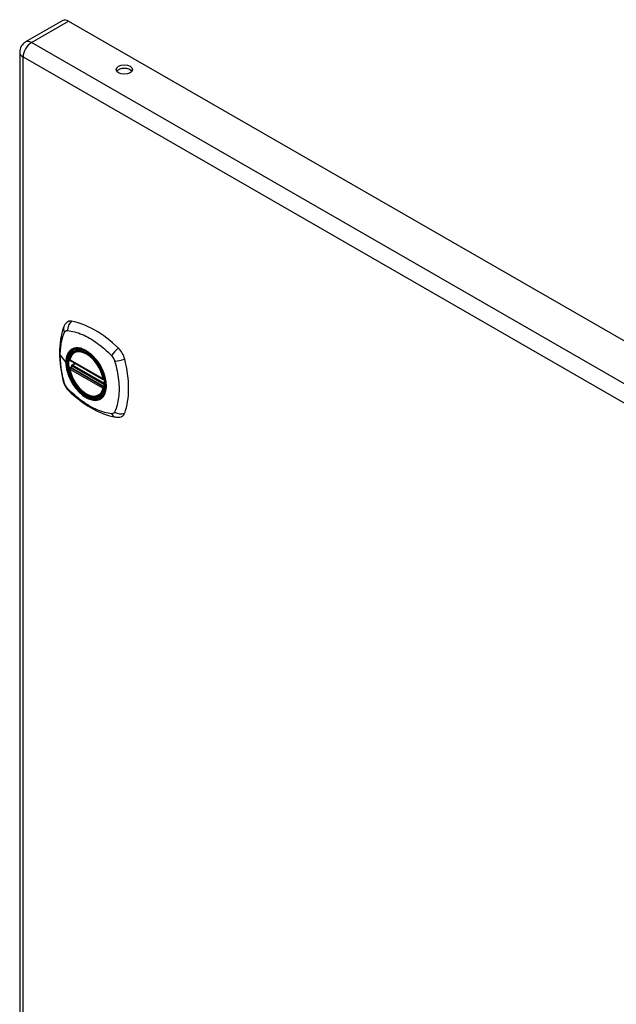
# Model space of a CAD drawing. Header units: inches. Extents: x 80.5 to 95.3, y 25.2 to 49.7.
# Tile 3 of 4: x 80.5 to 87.9, y 37.5 to 49.7. Entities that reach past the tile are written whole.
import ezdxf

# ---------------------------------------------------------------- set-up
doc = ezdxf.new("R2010")
doc.units = ezdxf.units.IN
doc.header["$MEASUREMENT"] = 0
doc.layers.add('Visible Edges(ANSI)', color=7, linetype='Continuous', lineweight=25)
doc.layers.add('Visible Tangent Edges(ANSI)', color=7, linetype='Continuous', lineweight=25)

msp = doc.modelspace()

# ---------------------------------------------------------------- linework, layer by layer
at = {"layer": 'Visible Edges(ANSI)'}
for p, q in [((80.988, 49.703), (80.526, 49.437)), ((81.061, 49.696), (94.939, 41.704)), ((80.452, 49.31), (80.452, 33.359)), ((81.134, 45.584), (81.144, 45.59)), ((81.077, 45.48), (81.491, 45.241)), ((81.102, 45.418), (81.143, 45.442)), ((81.077, 45.384), (81.091, 45.392)), ((81.097, 45.404), (81.096, 45.406)), ((81.446, 45.041), (81.457, 45.048))]:
    msp.add_line(p, q, dxfattribs=at)
at = {"layer": 'Visible Edges(ANSI)', "flags": 128}
for points in [[(81.038, 45.949), (81.025, 45.936), (81.014, 45.922), (81.006, 45.907), (81, 45.893)], [(81, 45.893), (80.992, 45.872), (80.986, 45.852), (80.98, 45.833), (80.976, 45.815), (80.971, 45.796), (80.967, 45.777), (80.96, 45.737), (80.954, 45.696), (80.95, 45.654), (80.948, 45.612), (80.947, 45.569), (80.948, 45.526), (80.95, 45.482), (80.954, 45.437), (80.959, 45.392), (80.966, 45.347), (80.975, 45.301), (80.985, 45.255), (80.99, 45.232), (80.993, 45.22), (80.997, 45.207)], [(81.072, 45.493), (81.076, 45.508), (81.081, 45.522), (81.087, 45.535), (81.095, 45.547), (81.103, 45.558), (81.112, 45.568), (81.123, 45.577), (81.134, 45.584)], [(81.388, 45.502), (81.406, 45.48), (81.424, 45.457), (81.44, 45.433), (81.455, 45.408), (81.469, 45.382), (81.482, 45.356), (81.493, 45.329), (81.503, 45.302)], [(81.446, 45.041), (81.435, 45.036), (81.423, 45.031), (81.41, 45.028), (81.397, 45.026), (81.383, 45.026), (81.369, 45.027), (81.355, 45.029), (81.341, 45.032), (81.326, 45.037), (81.311, 45.043), (81.297, 45.049), (81.282, 45.058), (81.267, 45.067), (81.253, 45.077), (81.238, 45.088), (81.224, 45.1), (81.211, 45.113), (81.197, 45.127), (81.184, 45.142), (81.171, 45.157), (81.159, 45.173), (81.148, 45.19), (81.137, 45.207), (81.126, 45.224), (81.117, 45.242), (81.108, 45.26), (81.1, 45.279), (81.092, 45.297), (81.086, 45.316), (81.08, 45.335), (81.075, 45.353), (81.071, 45.372)], [(81.091, 45.392), (81.094, 45.394), (81.096, 45.397), (81.097, 45.401), (81.097, 45.404)], [(80.997, 45.207), (81.001, 45.193), (81.006, 45.18), (81.012, 45.167), (81.019, 45.155), (81.026, 45.143), (81.034, 45.132), (81.043, 45.121), (81.052, 45.11)], [(81.052, 45.11), (81.062, 45.1), (81.071, 45.091), (81.089, 45.075), (81.123, 45.044), (81.158, 45.014), (81.194, 44.985), (81.231, 44.958), (81.267, 44.933), (81.304, 44.909), (81.341, 44.886), (81.379, 44.866), (81.417, 44.847), (81.455, 44.829), (81.493, 44.814), (81.531, 44.8), (81.569, 44.789), (81.607, 44.779), (81.626, 44.775), (81.637, 44.773), (81.648, 44.771)], [(81.648, 44.771), (81.663, 44.769), (81.68, 44.769), (81.697, 44.771), (81.715, 44.776)]]:
    msp.add_lwpolyline(points, dxfattribs=at)
at = {"layer": 'Visible Edges(ANSI)'}
for centre, radius, start, end in [((80.598, 49.31), 0.146, 119.936, 180), ((81.083, 45.49), 0.0118, 166.5789, 240.064), ((81.083, 45.374), 0.0118, 119.936, 190.602), ((81.108, 45.408), 0.0118, 119.936, 187.8207), ((81.497, 45.252), 0.0118, 240.064, 282.6676)]:
    msp.add_arc(centre, radius, start, end, dxfattribs=at)
for centre, major_axis, ratio, start_param, end_param in [((81.061, 49.577), (-0.073, 0.127), 0.578093, 5.499721, 6.283185), ((81.753, 49.051), (0.101, 0), 0.575862, 0.379718, 2.761874), ((81.137, 45.803), (-0.088, 0.154), 0.578093, 5.827357, 6.408431), ((81.388, 44.806), (-0.639, 1.109), 0.578093, 5.172085, 5.827357), ((81.283, 45.309), (0.157, -0.273), 0.578093, 2.362013, 7.062765), ((81.639, 45.515), (0.088, -0.154), 0.578093, 1.114968, 2.030492), ((80.901, 45.649), (-0.639, 1.109), 0.578093, 3.601288, 4.256561), ((81.639, 44.934), (0.088, -0.154), 0.578093, 6.157956, 6.742881)]:
    msp.add_ellipse(centre, major_axis=major_axis, ratio=ratio, start_param=start_param, end_param=end_param, dxfattribs=at)
for centre, major_axis, ratio in [((81.753, 49.094), (0.102, 0), 0.575862), ((81.279, 45.307), (0.16, -0.277), 0.578093)]:
    msp.add_ellipse(centre, major_axis=major_axis, ratio=ratio, dxfattribs=at)
at = {"layer": 'Visible Tangent Edges(ANSI)'}
for p, q in [((80.598, 49.43), (81.061, 49.696)), ((94.476, 41.438), (80.598, 49.43)), ((80.495, 49.251), (94.373, 41.259)), ((80.495, 33.3), (80.495, 49.251)), ((80.957, 45.542), (81.026, 45.451)), ((81.489, 45.247), (81.075, 45.485)), ((81.108, 45.417), (81.147, 45.44)), ((81.075, 45.369), (81.489, 45.131)), ((81.083, 45.384), (81.094, 45.39)), ((81.497, 45.145), (81.083, 45.384)), ((81.094, 45.39), (81.504, 45.154)), ((81.506, 45.171), (81.103, 45.403)), ((81.505, 45.189), (81.108, 45.417)), ((81.504, 45.149), (81.497, 45.145))]:
    msp.add_line(p, q, dxfattribs=at)
at = {"layer": 'Visible Tangent Edges(ANSI)', "flags": 128}
for points in [[(80.957, 45.542), (80.957, 45.555), (80.957, 45.568), (80.958, 45.582), (80.959, 45.595), (80.959, 45.608), (80.96, 45.62), (80.962, 45.633), (80.963, 45.646), (80.965, 45.658), (80.966, 45.67), (80.968, 45.682), (80.97, 45.694), (80.973, 45.706), (80.975, 45.718), (80.978, 45.729), (80.98, 45.741), (80.983, 45.752), (80.986, 45.763), (80.99, 45.774), (80.993, 45.785), (80.997, 45.795), (81.001, 45.806), (81.004, 45.816), (81.01, 45.828)], [(81.01, 45.828), (81.011, 45.829), (81.012, 45.831), (81.013, 45.832), (81.014, 45.834), (81.016, 45.835), (81.017, 45.837), (81.018, 45.838), (81.019, 45.839), (81.021, 45.841), (81.022, 45.842), (81.024, 45.843), (81.025, 45.844), (81.027, 45.844), (81.028, 45.845), (81.03, 45.846), (81.032, 45.847), (81.033, 45.847), (81.035, 45.848), (81.037, 45.848), (81.039, 45.848), (81.041, 45.848), (81.043, 45.849), (81.045, 45.849), (81.046, 45.849)], [(81.046, 45.849), (81.07, 45.846), (81.092, 45.842), (81.115, 45.837), (81.137, 45.832), (81.16, 45.825), (81.183, 45.818), (81.206, 45.809), (81.229, 45.8), (81.252, 45.79), (81.276, 45.779), (81.299, 45.767), (81.322, 45.754), (81.346, 45.74), (81.369, 45.725), (81.392, 45.709), (81.415, 45.693), (81.438, 45.675), (81.461, 45.657), (81.484, 45.639), (81.506, 45.619), (81.528, 45.599), (81.551, 45.578), (81.572, 45.557), (81.596, 45.532)], [(81.084, 45.604), (81.079, 45.6), (81.075, 45.596), (81.071, 45.591), (81.067, 45.587), (81.063, 45.582), (81.059, 45.577), (81.056, 45.571), (81.052, 45.566), (81.049, 45.56), (81.046, 45.554), (81.044, 45.548), (81.041, 45.542), (81.039, 45.535), (81.036, 45.528), (81.035, 45.521), (81.033, 45.514), (81.031, 45.507), (81.03, 45.499), (81.029, 45.492), (81.028, 45.484), (81.027, 45.476), (81.027, 45.468), (81.026, 45.46), (81.026, 45.451)], [(81.03, 45.45), (81.031, 45.473), (81.033, 45.496), (81.038, 45.517), (81.044, 45.537), (81.052, 45.555), (81.061, 45.571), (81.072, 45.586), (81.084, 45.598), (81.098, 45.609), (81.113, 45.617), (81.129, 45.623), (81.146, 45.627), (81.165, 45.628), (81.184, 45.627), (81.204, 45.624), (81.224, 45.619), (81.245, 45.611), (81.266, 45.601), (81.287, 45.59), (81.308, 45.576), (81.328, 45.56), (81.349, 45.543), (81.368, 45.523), (81.388, 45.503)], [(81.117, 45.623), (81.116, 45.622), (81.114, 45.622), (81.113, 45.621), (81.111, 45.621), (81.11, 45.62), (81.108, 45.619), (81.107, 45.619), (81.106, 45.618), (81.104, 45.617), (81.103, 45.616), (81.101, 45.616), (81.1, 45.615), (81.098, 45.614), (81.097, 45.613), (81.096, 45.612), (81.094, 45.611), (81.093, 45.61), (81.092, 45.61), (81.09, 45.609), (81.089, 45.608), (81.088, 45.607), (81.087, 45.606), (81.085, 45.605), (81.084, 45.604)], [(81.439, 45.438), (81.428, 45.455), (81.416, 45.471), (81.403, 45.487), (81.391, 45.502), (81.377, 45.517), (81.364, 45.531), (81.35, 45.544), (81.336, 45.557), (81.322, 45.568), (81.308, 45.579), (81.293, 45.589), (81.278, 45.598), (81.264, 45.606), (81.249, 45.613), (81.235, 45.618), (81.221, 45.623), (81.207, 45.627), (81.193, 45.63), (81.179, 45.631), (81.166, 45.632), (81.153, 45.631), (81.141, 45.63), (81.129, 45.627), (81.117, 45.623)], [(81.01, 45.192), (81.004, 45.21), (81.001, 45.225), (80.997, 45.24), (80.993, 45.255), (80.99, 45.27), (80.986, 45.285), (80.983, 45.299), (80.98, 45.314), (80.978, 45.329), (80.975, 45.344), (80.973, 45.358), (80.97, 45.373), (80.968, 45.387), (80.966, 45.402), (80.965, 45.416), (80.963, 45.43), (80.962, 45.445), (80.96, 45.459), (80.959, 45.473), (80.959, 45.487), (80.958, 45.501), (80.957, 45.514), (80.957, 45.528), (80.957, 45.542)], [(81.026, 45.451), (81.026, 45.443), (81.027, 45.434), (81.027, 45.426), (81.028, 45.417), (81.029, 45.408), (81.03, 45.399), (81.031, 45.39), (81.033, 45.381), (81.035, 45.371), (81.036, 45.362), (81.039, 45.353), (81.041, 45.344), (81.044, 45.334), (81.046, 45.325), (81.049, 45.316), (81.052, 45.306), (81.056, 45.297), (81.059, 45.287), (81.063, 45.278), (81.067, 45.269), (81.071, 45.259), (81.075, 45.25), (81.079, 45.241), (81.084, 45.232)], [(81.503, 45.302), (81.517, 45.254), (81.525, 45.207), (81.528, 45.163), (81.525, 45.121), (81.517, 45.084), (81.503, 45.052), (81.484, 45.025), (81.461, 45.005), (81.434, 44.991), (81.403, 44.985), (81.37, 44.986), (81.334, 44.994), (81.297, 45.009), (81.26, 45.03), (81.223, 45.058), (81.188, 45.091), (81.154, 45.129), (81.123, 45.171), (81.096, 45.216), (81.073, 45.263), (81.054, 45.311), (81.041, 45.358), (81.033, 45.405), (81.03, 45.45)], [(81.472, 45.38), (81.471, 45.383), (81.47, 45.385), (81.469, 45.387), (81.467, 45.39), (81.466, 45.392), (81.465, 45.395), (81.463, 45.397), (81.462, 45.4), (81.461, 45.402), (81.459, 45.405), (81.458, 45.407), (81.456, 45.409), (81.455, 45.412), (81.454, 45.414), (81.452, 45.417), (81.451, 45.419), (81.449, 45.421), (81.448, 45.424), (81.447, 45.426), (81.445, 45.428), (81.444, 45.431), (81.442, 45.433), (81.441, 45.435), (81.439, 45.438)], [(81.596, 45.532), (81.598, 45.53), (81.6, 45.528), (81.602, 45.525), (81.604, 45.523), (81.606, 45.521), (81.607, 45.518), (81.609, 45.516), (81.611, 45.513), (81.613, 45.511), (81.614, 45.508), (81.616, 45.505), (81.617, 45.503), (81.619, 45.5), (81.62, 45.497), (81.622, 45.495), (81.623, 45.492), (81.625, 45.489), (81.626, 45.486), (81.627, 45.483), (81.628, 45.481), (81.629, 45.478), (81.63, 45.475), (81.631, 45.472), (81.632, 45.469)], [(81.632, 45.469), (81.642, 45.436), (81.65, 45.407), (81.657, 45.377), (81.663, 45.348), (81.669, 45.319), (81.673, 45.29), (81.678, 45.261), (81.681, 45.232), (81.684, 45.204), (81.686, 45.176), (81.687, 45.148), (81.688, 45.121), (81.687, 45.094), (81.686, 45.068), (81.684, 45.042), (81.681, 45.017), (81.678, 44.992), (81.674, 44.968), (81.669, 44.944), (81.663, 44.921), (81.657, 44.899), (81.65, 44.877), (81.642, 44.856), (81.632, 44.834)], [(81.091, 45.392), (81.091, 45.392), (81.091, 45.392), (81.091, 45.392), (81.091, 45.392), (81.091, 45.392), (81.091, 45.392), (81.091, 45.392), (81.091, 45.392), (81.091, 45.392), (81.091, 45.392), (81.091, 45.392), (81.091, 45.392), (81.091, 45.392), (81.091, 45.392), (81.091, 45.392), (81.091, 45.392), (81.091, 45.392), (81.091, 45.392), (81.091, 45.392), (81.091, 45.392), (81.091, 45.392), (81.091, 45.392), (81.091, 45.392), (81.091, 45.392)], [(81.091, 45.392), (81.091, 45.392), (81.091, 45.392), (81.091, 45.392), (81.091, 45.392), (81.091, 45.392), (81.091, 45.392), (81.091, 45.392), (81.091, 45.392), (81.091, 45.392), (81.091, 45.391), (81.091, 45.391), (81.091, 45.391), (81.091, 45.391), (81.091, 45.391), (81.092, 45.391), (81.092, 45.391), (81.092, 45.391), (81.092, 45.391), (81.092, 45.391), (81.092, 45.391), (81.092, 45.391), (81.093, 45.391), (81.093, 45.391), (81.093, 45.391)], [(81.093, 45.391), (81.093, 45.391), (81.093, 45.391), (81.093, 45.391), (81.093, 45.391), (81.093, 45.391), (81.093, 45.391), (81.093, 45.391), (81.093, 45.391), (81.094, 45.39), (81.094, 45.39), (81.094, 45.39), (81.094, 45.39), (81.094, 45.39), (81.094, 45.39), (81.094, 45.39), (81.094, 45.39), (81.094, 45.39), (81.094, 45.39), (81.094, 45.39), (81.094, 45.39), (81.094, 45.39), (81.094, 45.39), (81.094, 45.39), (81.094, 45.39)], [(81.097, 45.405), (81.097, 45.405), (81.097, 45.405), (81.097, 45.405), (81.097, 45.405), (81.097, 45.405), (81.097, 45.405), (81.097, 45.405), (81.097, 45.405), (81.097, 45.405), (81.097, 45.405), (81.097, 45.404), (81.097, 45.404), (81.097, 45.404), (81.097, 45.404), (81.097, 45.404), (81.097, 45.404), (81.097, 45.404), (81.097, 45.404), (81.097, 45.404), (81.097, 45.404), (81.097, 45.404), (81.097, 45.404), (81.097, 45.404), (81.097, 45.404)], [(81.1, 45.404), (81.1, 45.404), (81.099, 45.405), (81.099, 45.405), (81.099, 45.405), (81.099, 45.405), (81.099, 45.405), (81.099, 45.405), (81.098, 45.405), (81.098, 45.405), (81.098, 45.405), (81.098, 45.405), (81.098, 45.405), (81.098, 45.405), (81.098, 45.405), (81.097, 45.405), (81.097, 45.405), (81.097, 45.405), (81.097, 45.405), (81.097, 45.405), (81.097, 45.405), (81.097, 45.405), (81.097, 45.405), (81.097, 45.405), (81.097, 45.405)], [(81.103, 45.403), (81.103, 45.403), (81.102, 45.403), (81.102, 45.403), (81.102, 45.403), (81.102, 45.403), (81.102, 45.403), (81.102, 45.403), (81.102, 45.403), (81.102, 45.403), (81.101, 45.404), (81.101, 45.404), (81.101, 45.404), (81.101, 45.404), (81.101, 45.404), (81.101, 45.404), (81.101, 45.404), (81.101, 45.404), (81.1, 45.404), (81.1, 45.404), (81.1, 45.404), (81.1, 45.404), (81.1, 45.404), (81.1, 45.404), (81.1, 45.404)], [(81.472, 45.008), (81.481, 45.016), (81.49, 45.025), (81.497, 45.035), (81.504, 45.046), (81.51, 45.058), (81.516, 45.07), (81.52, 45.084), (81.524, 45.098), (81.527, 45.113), (81.529, 45.128), (81.53, 45.144), (81.531, 45.161), (81.53, 45.178), (81.529, 45.195), (81.527, 45.213), (81.524, 45.231), (81.52, 45.25), (81.516, 45.268), (81.51, 45.287), (81.504, 45.306), (81.497, 45.325), (81.49, 45.343), (81.481, 45.362), (81.472, 45.38)], [(81.025, 45.159), (81.025, 45.16), (81.024, 45.162), (81.023, 45.163), (81.022, 45.164), (81.022, 45.166), (81.021, 45.167), (81.02, 45.168), (81.019, 45.17), (81.019, 45.171), (81.018, 45.173), (81.018, 45.174), (81.017, 45.175), (81.016, 45.177), (81.016, 45.178), (81.015, 45.179), (81.014, 45.181), (81.014, 45.182), (81.013, 45.184), (81.013, 45.185), (81.012, 45.186), (81.012, 45.188), (81.011, 45.189), (81.011, 45.191), (81.01, 45.192)], [(81.084, 45.232), (81.085, 45.229), (81.087, 45.227), (81.088, 45.224), (81.089, 45.222), (81.09, 45.219), (81.092, 45.217), (81.093, 45.214), (81.094, 45.212), (81.096, 45.21), (81.097, 45.207), (81.098, 45.205), (81.1, 45.202), (81.101, 45.2), (81.103, 45.198), (81.104, 45.195), (81.105, 45.193), (81.107, 45.19), (81.108, 45.188), (81.11, 45.186), (81.111, 45.183), (81.113, 45.181), (81.114, 45.179), (81.116, 45.176), (81.117, 45.174)], [(81.046, 45.129), (81.046, 45.13), (81.045, 45.131), (81.044, 45.133), (81.043, 45.134), (81.042, 45.135), (81.041, 45.136), (81.04, 45.137), (81.039, 45.139), (81.038, 45.14), (81.037, 45.141), (81.036, 45.142), (81.035, 45.143), (81.034, 45.145), (81.034, 45.146), (81.033, 45.147), (81.032, 45.148), (81.031, 45.15), (81.03, 45.151), (81.029, 45.152), (81.028, 45.154), (81.028, 45.155), (81.027, 45.156), (81.026, 45.158), (81.025, 45.159)], [(81.596, 44.813), (81.572, 44.815), (81.551, 44.819), (81.528, 44.824), (81.506, 44.83), (81.484, 44.837), (81.461, 44.844), (81.438, 44.853), (81.415, 44.862), (81.392, 44.873), (81.369, 44.884), (81.346, 44.896), (81.322, 44.909), (81.299, 44.923), (81.276, 44.938), (81.252, 44.953), (81.229, 44.969), (81.206, 44.987), (81.183, 45.005), (81.16, 45.023), (81.137, 45.043), (81.115, 45.063), (81.092, 45.083), (81.07, 45.104), (81.046, 45.129)], [(81.117, 45.174), (81.129, 45.157), (81.141, 45.141), (81.153, 45.125), (81.166, 45.109), (81.179, 45.095), (81.193, 45.081), (81.207, 45.068), (81.221, 45.055), (81.235, 45.044), (81.249, 45.033), (81.264, 45.023), (81.278, 45.014), (81.293, 45.006), (81.308, 44.999), (81.322, 44.994), (81.336, 44.989), (81.35, 44.985), (81.364, 44.982), (81.378, 44.981), (81.391, 44.98), (81.404, 44.981), (81.416, 44.982), (81.428, 44.985), (81.439, 44.989)], [(81.439, 44.989), (81.441, 44.989), (81.442, 44.99), (81.444, 44.991), (81.445, 44.991), (81.447, 44.992), (81.448, 44.993), (81.449, 44.993), (81.451, 44.994), (81.452, 44.995), (81.454, 44.995), (81.455, 44.996), (81.456, 44.997), (81.458, 44.998), (81.459, 44.999), (81.461, 45), (81.462, 45), (81.463, 45.001), (81.465, 45.002), (81.466, 45.003), (81.467, 45.004), (81.469, 45.005), (81.47, 45.006), (81.471, 45.007), (81.472, 45.008)], [(81.632, 44.834), (81.631, 44.832), (81.63, 44.831), (81.629, 44.829), (81.628, 44.827), (81.627, 44.826), (81.626, 44.825), (81.625, 44.823), (81.623, 44.822), (81.622, 44.821), (81.62, 44.82), (81.619, 44.819), (81.618, 44.818), (81.616, 44.817), (81.614, 44.816), (81.613, 44.816), (81.611, 44.815), (81.609, 44.814), (81.607, 44.814), (81.606, 44.814), (81.604, 44.813), (81.602, 44.813), (81.6, 44.813), (81.598, 44.813), (81.596, 44.813)]]:
    msp.add_lwpolyline(points, dxfattribs=at)
at = {"layer": 'Visible Tangent Edges(ANSI)'}
for centre, major_axis, ratio, start_param, end_param in [((80.598, 49.31), (-0.073, -0.127), 0.578093, 3.925057, 5.495853), ((80.598, 49.31), (-0.073, 0.127), 0.578093, 5.499721, 6.283185), ((80.598, 49.31), (-0.146, 0), 0.575862, 0, 0.785398), ((81.137, 45.867), (0.026, 0.115), 0.753973, 0.758368, 1.895638), ((81.11, 45.851), (-0.11, 0.042), 0.703309, 0, 0.764267), ((81.282, 45.308), (-0.173, 0.3), 0.578093, 5.049679, 10.658285), ((81.282, 45.308), (-0.15, 0.261), 0.578093, 4.16689, 6.832552), ((81.29, 45.313), (-0.156, 0.271), 0.578093, 6.165882, 6.283185), ((81.666, 45.562), (0.0787, 0.0881), 0.342407, 1.057534, 2.194805), ((81.031, 45.452), (0.00492, 0), 0.575862, 3.5561, 4.570492), ((81.083, 45.49), (-0.0115, 0.0027), 0.695905, 0, 0.935665), ((81.083, 45.49), (-0.0059, -0.0102), 0.578093, 5.495853, 6.283185), ((81.693, 45.515), (-0.116, -0.024), 0.339589, 0.945739, 2.083009), ((81.083, 45.374), (-0.0116, -0.0022), 0.423362, 0, 0.692028), ((81.083, 45.374), (-0.0059, -0.0102), 0.578093, 3.925057, 5.495853), ((81.282, 45.308), (0.15, -0.261), 0.578093, 4.16689, 6.832552), ((81.083, 45.374), (-0.0059, 0.0102), 0.578093, 5.499721, 6.283185), ((81.085, 45.402), (0.0019, -0.0117), 0.983789, 0.322582, 1.638537), ((81.091, 45.401), (0.0039, 0.0112), 0.654364, 3.80656, 5.233141), ((81.094, 45.4), (0.0059, 0.0102), 0.578093, 3.925057, 5.333981), ((81.108, 45.408), (-0.0117, -0.0016), 0.469248, 0, 0.204023), ((81.108, 45.408), (-0.0059, -0.0102), 0.578093, 3.925057, 5.349392), ((81.108, 45.408), (-0.0059, 0.0102), 0.578093, 5.499721, 6.283185), ((81.11, 45.239), (-0.114, -0.032), 0.388839, 0, 0.392668), ((81.497, 45.252), (-0.0059, -0.0102), 0.578093, 5.495853, 6.283185), ((81.497, 45.252), (-0.0116, -0.0022), 0.423362, 0.692028, 1.60444), ((81.137, 45.192), (-0.0848, -0.0822), 0.391657, 5.889683, 6.283185), ((81.497, 45.135), (0.0059, 0.0102), 0.578093, 0.783464, 2.354261), ((81.497, 45.135), (0.0115, -0.0027), 0.695905, 4.077257, 5.159885), ((81.497, 45.135), (0.0059, -0.0102), 0.578093, 1.626874, 2.358128), ((81.29, 45.313), (0.156, -0.271), 0.578093, 0, 0.117303), ((81.693, 44.903), (-0.113, 0.034), 0.752559, 1.242442, 2.379712), ((81.666, 44.888), (-0.019, -0.117), 0.704723, 5.515471, 6.283185)]:
    msp.add_ellipse(centre, major_axis=major_axis, ratio=ratio, start_param=start_param, end_param=end_param, dxfattribs=at)
for centre, major_axis in [((81.283, 45.308), (-0.171, 0.297)), ((81.28, 45.307), (0.162, -0.282)), ((81.279, 45.307), (-0.162, 0.281))]:
    msp.add_ellipse(centre, major_axis=major_axis, ratio=0.578093, dxfattribs=at)

doc.saveas('drawing.dxf')
